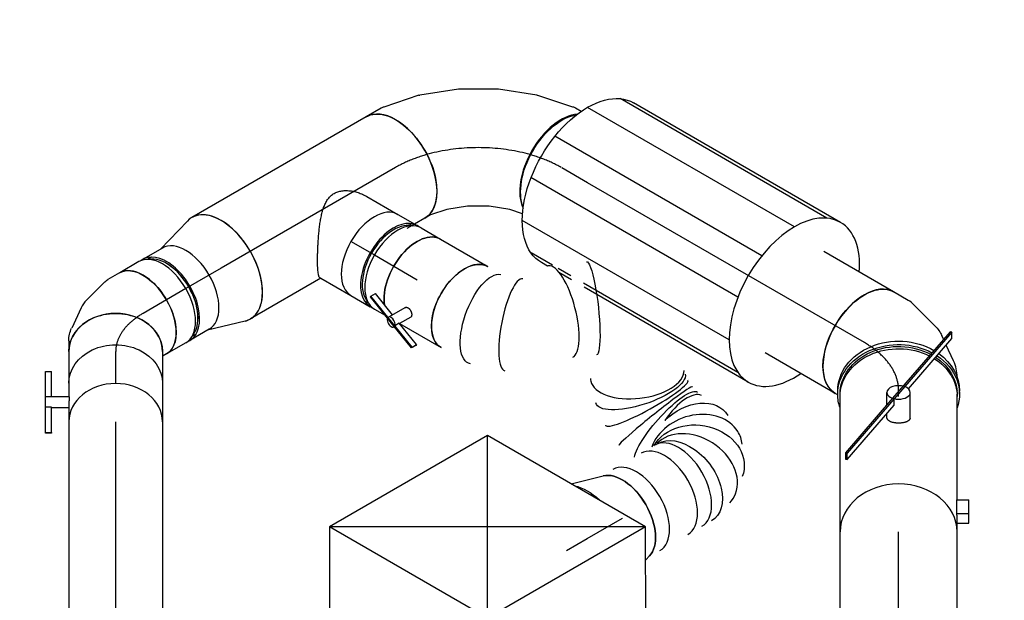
# Model space of a CAD drawing. Extents: x -238422 to 258194, y -34825 to 126331.
# Tile 96 of 239: x -24005 to -22323, y -17844 to -16853. Entities that reach past the tile are written whole.
import ezdxf
from ezdxf.enums import TextEntityAlignment as Align

# ---------------------------------------------------------------- set-up
doc = ezdxf.new("R2010")
doc.units = 0
doc.header["$LTSCALE"] = 50
doc.linetypes.add('CENTER2', pattern=[28.575, 19.05, -3.175, 3.175, -3.175])
doc.linetypes.add('STREEPJES', pattern=[0.1, 0.05, -0.05])
doc.layers.get('0').update_dxf_attribs({"linetype": 'CONTINUOUS'})
for name, color, linetype in [('WL570---_TOEVOER', 3, 'CONTINUOUS'), ('WL570---_TOEVOER_HL', 8, 'CONTINUOUS'), ('WL570---_TOEVOER_RST', 2, 'CONTINUOUS'), ('WL570---_TOEVOER_RST_HL', 1, 'CONTINUOUS'), ('WM570---_TOEVOER_PR', 1, 'CONTINUOUS'), ('WM570---_TOEVOER_RST_PR', 1, 'CONTINUOUS')]:
    doc.layers.add(name, color=color, linetype=linetype)
doc.styles.add('BURO-018', font='ARIAL.TTF', dxfattribs={"height": 90})

# ---------------------------------------------------------------- blocks, each defined once
blk = doc.blocks.new('*U1523')
at = {"color": 0, "ltscale": 10}
for p, q in [((0, 80, 9787.9), (378.8, 80, 9787.9)), ((0, -80, 9787.9), (387.2, -80, 9787.9))]:
    blk.add_line(p, q, dxfattribs=at)
blk.add_ellipse((387.2, 0, 9787.9), major_axis=(0, -80), ratio=0.816497, start_param=3.2824, end_param=6.283185, dxfattribs=at)
at = {"layer": 'WL570---_TOEVOER_HL', "linetype": 'CENTER2'}
blk.add_line((0, 0, 9787.9), (387.2, 0, 9787.9), dxfattribs=at)
at = {"layer": 'WM570---_TOEVOER_PR', "color": 1, "style": 'BURO-018'}
blk.add_attdef('POSNR', text='', height=90, dxfattribs=at).set_placement((0, 0), align=Align.MIDDLE)
blk = doc.blocks.new('*U1524')
at = {"color": 2, "ltscale": 10}
for p, q in [((-33.1, 80, 9834.6), (33.1, 80, 9834.6)), ((-33.1, -80, 9834.6), (-9.5, -80, 9834.6)), ((-9.5, -80, 9834.6), (-9.5, -120, 9834.6)), ((5.5, -80, 9834.6), (9.5, -80, 9834.6)), ((9.5, -80, 9834.6), (9.5, -109.3, 9834.6)), ((9.5, -80, 9834.6), (33.1, -80, 9834.6)), ((-9.5, -109.3, 9834.6), (-52.6, -109.3, 9834.6)), ((-52.6, -120, 9834.6), (-52.6, -109.3, 9834.6)), ((8, -109.3, 9834.6), (8, -120, 9834.6)), ((51.4, -109.3, 9834.6), (8, -109.3, 9834.6)), ((51.4, -120, 9834.6), (51.4, -109.3, 9834.6)), ((51.4, -109.3, 9834.6), (52.6, -109.3, 9834.6)), ((52.6, -109.3, 9834.6), (52.6, -120, 9834.6)), ((-9.5, -120, 9834.6), (-52.6, -120, 9834.6)), ((8, -120, 9834.6), (-9.5, -120, 9834.6)), ((51.4, -120, 9834.6), (8, -120, 9834.6)), ((52.6, -120, 9834.6), (51.4, -120, 9834.6))]:
    blk.add_line(p, q, dxfattribs=at)
at = {"color": 2, "ltscale": 10, "extrusion": (1.43811e-30, -1.34567e-16, -1)}
blk.add_ellipse((-33.1, 0, 9834.6), major_axis=(0, -80), ratio=0.816497, start_param=0, end_param=3.141593, dxfattribs=at)
at = {"color": 2, "ltscale": 10}
blk.add_ellipse((33.1, 0, 9834.6), major_axis=(0, -80), ratio=0.816497, start_param=3.141593, end_param=6.283185, dxfattribs=at)
blk.add_spline([(-9.5, -79.6, 9834.6), (-9.3, -79.5, 9834.6), (-9.1, -79.5, 9834.6), (-8.7, -79.5, 9834.6), (-8.3, -79.4, 9834.6), (-7.7, -79.4, 9834.6), (-7.1, -79.4, 9834.6), (-6.4, -79.5, 9834.6), (-5.7, -79.5, 9834.6), (-4.8, -79.5, 9834.6), (-3.9, -79.6, 9834.6), (-3, -79.6, 9834.6), (-2.1, -79.7, 9834.6), (-1.1, -79.7, 9834.6), (-0.1, -79.8, 9834.6), (0.9, -79.9, 9834.6), (1.9, -79.9, 9834.6), (2.8, -79.9, 9834.6), (3.8, -80, 9834.6), (4.7, -80, 9834.6), (5.5, -80, 9834.6)], degree=3, dxfattribs=at)
at = {"layer": 'WL570---_TOEVOER', "color": 1, "style": 'BURO-018'}
blk.add_attdef('I', text='', height=90, dxfattribs=at).set_placement((0, 0), align=Align.MIDDLE)
at = {"layer": 'WM570---_TOEVOER_PR', "color": 1, "style": 'BURO-018'}
blk.add_attdef('POSNR', text='', height=90, dxfattribs=at).set_placement((0, 0), align=Align.MIDDLE)
blk = doc.blocks.new('*U1525')
at = {"color": 0, "ltscale": 10}
for p, q in [((0, 80, 9957.3), (53.7, 80, 9957.3)), ((0, -80, 9957.3), (53.7, -80, 9957.3))]:
    blk.add_line(p, q, dxfattribs=at)
at = {"color": 0, "ltscale": 10, "extrusion": (8.76277e-32, -4.49688e-17, -1)}
blk.add_ellipse((0, 0, 9957.3), major_axis=(0, -80), ratio=0.816497, start_param=0, end_param=3.141593, dxfattribs=at)
at = {"layer": 'WL570---_TOEVOER_HL', "linetype": 'CENTER2'}
blk.add_line((0, 0, 9957.3), (53.7, 0, 9957.3), dxfattribs=at)
at = {"layer": 'WM570---_TOEVOER_PR', "color": 1, "style": 'BURO-018'}
blk.add_attdef('POSNR', text='', height=90, dxfattribs=at).set_placement((0, 0), align=Align.MIDDLE)
blk = doc.blocks.new('*U1528')
at = {"color": 0, "ltscale": 10}
for p, q in [((-106.6, 157.5, 9017.4), (-60.7, 157.5, 9017.4)), ((-52.8, 156.7, 9017.4), (44.8, 136.7, 9017.4)), ((47.3, 136, 9017.4), (145.2, 98, 9017.4)), ((145.2, 98, 9017.4), (145.5, 97.9, 9017.4)), ((145.5, 97.9, 9017.4), (191.8, 71.1, 9017.4)), ((191.8, 71.1, 9017.4), (34.3, -201.6, 9017.4)), ((-106.6, -157.5, 9017.4), (-88.6, -157.5, 9017.4)), ((-88.6, -157.5, 9017.4), (-43.1, -166.8, 9017.4)), ((-43.1, -166.8, 9017.4), (8.8, -187, 9017.4)), ((8.8, -187, 9017.4), (34.3, -201.6, 9017.4))]:
    blk.add_line(p, q, dxfattribs=at)
at = {"color": 0, "ltscale": 10, "extrusion": (-2.03185e-17, 7.58296e-17, -1)}
for centre, major_axis, ratio, start_param, end_param in [((-106.6, 0, 9017.4), (0, -157.5), 0.57735, 0, 3.141593), ((-72.7, 0, 9017.4), (15.9, 157.3), 0.497511, 6.232846, 6.333525)]:
    blk.add_ellipse(centre, major_axis=major_axis, ratio=ratio, start_param=start_param, end_param=end_param, dxfattribs=at)
at = {"color": 0, "ltscale": 10}
blk.add_ellipse((1.5, -15.2, 9017.4), major_axis=(-44.6, -151.6), ratio=0.313149, start_param=3.11519, end_param=3.167995, dxfattribs=at)
at = {"layer": 'WL570---_TOEVOER_HL', "linetype": 'CENTER2', "extrusion": (-2.03185e-17, 7.58296e-17, -1)}
blk.add_ellipse((22.1, -222.8, 9017.4), major_axis=(-272.8, 157.5), ratio=0.57735, start_param=0.785398, end_param=1.570796, dxfattribs=at)
at = {"layer": 'WM570---_TOEVOER_PR', "color": 1, "style": 'BURO-018'}
blk.add_attdef('POSNR', text='', height=90, dxfattribs=at).set_placement((0, 0), align=Align.MIDDLE)
blk = doc.blocks.new('*U1978')
at = {"color": 0, "ltscale": 10}
for p, q in [((-168.6, 248.2, 9713.5), (-299.2, 21.9, 9713.5)), ((143.3, 248.2, 9713.5), (-168.6, 248.2, 9713.5)), ((-12.7, -21.9, 9713.5), (-168.6, 248.2, 9713.5)), ((299.2, -21.9, 9713.5), (-168.6, 248.2, 9713.5)), ((-12.7, -21.9, 9713.5), (143.3, 248.2, 9713.5)), ((299.2, -21.9, 9713.5), (143.3, 248.2, 9713.5)), ((-429.7, 97.2, 9713.5), (-431.7, 93.7, 9713.5)), ((-431.7, 93.7, 9713.5), (-280.8, -167.8, 9713.5)), ((-255.8, 97.2, 9713.5), (-429.7, 97.2, 9713.5)), ((-276.7, -167.8, 9713.5), (-429.7, 97.2, 9713.5)), ((-299.2, 21.9, 9713.5), (-189.7, -167.8, 9713.5)), ((-185.6, -167.8, 9713.5), (-297.2, 25.5, 9713.5)), ((-96.9, -167.8, 9713.5), (-12.7, -21.9, 9713.5)), ((299.2, -21.9, 9713.5), (-12.7, -21.9, 9713.5)), ((168.6, -248.2, 9713.5), (299.2, -21.9, 9713.5)), ((287.9, -304.2, 9713.5), (212.1, -172.9, 9713.5)), ((170.6, -244.7, 9713.5), (153.8, -244.7, 9713.5)), ((159.9, -248.2, 9713.5), (168.6, -248.2, 9713.5))]:
    blk.add_line(p, q, dxfattribs=at)
at = {"color": 8, "linetype": 'STREEPJES', "ltscale": 10}
for p, q in [((-280.8, -167.8, 9713.5), (-188.8, -327, 9713.5)), ((-186.8, -323.5, 9713.5), (-276.7, -167.8, 9713.5)), ((-189.7, -167.8, 9713.5), (-143.3, -248.2, 9713.5)), ((-141.3, -244.7, 9713.5), (-185.6, -167.8, 9713.5)), ((-143.3, -248.2, 9713.5), (-96.9, -167.8, 9713.5)), ((-143.3, -248.2, 9713.5), (159.9, -248.2, 9713.5)), ((153.8, -244.7, 9713.5), (-141.3, -244.7, 9713.5)), ((299, -323.5, 9713.5), (287.9, -304.2, 9713.5)), ((-188.8, -327, 9713.5), (-186.8, -323.5, 9713.5)), ((-188.8, -327, 9713.5), (297, -327, 9713.5)), ((299, -323.5, 9713.5), (-186.8, -323.5, 9713.5)), ((297, -327, 9713.5), (299, -323.5, 9713.5))]:
    blk.add_line(p, q, dxfattribs=at)
at = {"layer": 'WL570---_TOEVOER_RST_HL', "linetype": 'CENTER2'}
blk.add_circle((0, 0, 9713.5), 0.075, dxfattribs=at)
at = {"layer": 'WL570---_TOEVOER_RST', "color": 1, "style": 'BURO-018'}
for tag in ['MC', 'Q']:
    blk.add_attdef(tag, text='', height=90, dxfattribs=at).set_placement((0, 0), align=Align.MIDDLE)
at = {"layer": 'WM570---_TOEVOER_RST_PR', "color": 1, "style": 'BURO-018'}
blk.add_attdef('POSNR', text='', height=90, dxfattribs=at).set_placement((0, 0), align=Align.MIDDLE)
blk = doc.blocks.new('*U1979')
at = {"color": 8, "linetype": 'STREEPJES', "ltscale": 10}
for p, q in [((0, 100, 9198.3), (29.6, 100, 9198.3)), ((0, -100, 9198.3), (29.6, -100, 9198.3))]:
    blk.add_line(p, q, dxfattribs=at)
at = {"color": 0, "ltscale": 10}
for p, q in [((29.6, 100, 9198.3), (229, 100, 9198.3)), ((29.6, -100, 9198.3), (229, -100, 9198.3))]:
    blk.add_line(p, q, dxfattribs=at)
at = {"color": 8, "linetype": 'STREEPJES', "ltscale": 10}
for start_param, end_param in [(5.912746, 6.283185), (3.141593, 3.512031)]:
    blk.add_ellipse((0, 0, 9198.3), major_axis=(0, 100), ratio=0.816497, start_param=start_param, end_param=end_param, dxfattribs=at)
at = {"color": 0, "ltscale": 10}
blk.add_ellipse((0, 0, 9198.3), major_axis=(0, 100), ratio=0.816497, start_param=3.512031, end_param=5.912746, dxfattribs=at)
at = {"layer": 'WL570---_TOEVOER_HL', "linetype": 'CENTER2'}
blk.add_line((0, 0, 9198.3), (229, 0, 9198.3), dxfattribs=at)
at = {"layer": 'WM570---_TOEVOER_PR', "color": 1, "style": 'BURO-018'}
blk.add_attdef('POSNR', text='', height=90, dxfattribs=at).set_placement((0, 0), align=Align.MIDDLE)
blk = doc.blocks.new('*U1980')
at = {"color": 0, "ltscale": 10}
for p, q in [((-55.4, 104, 9931.2), (-52.8, 108.5, 9931.2)), ((105.9, -16.6, 9931.2), (120.4, 8.5, 9931.2)), ((62.1, -62.5, 9931.2), (99.1, -25.4, 9931.2)), ((2.6, -93.9, 9931.2), (29.6, -81.4, 9931.2)), ((39.5, -76.8, 9931.2), (45.7, -73.9, 9931.2))]:
    blk.add_line(p, q, dxfattribs=at)
at = {"color": 0, "ltscale": 10, "extrusion": (1.2326e-32, 9.05604e-17, -1)}
blk.add_ellipse((33.8, 58.5, 9931.2), major_axis=(-86.6, 50), ratio=0.57735, start_param=0, end_param=3.141593, dxfattribs=at)
at = {"color": 0, "ltscale": 10}
for centre, major_axis, ratio, start_param, end_param in [((23.1, 39.9, 9931.2), (79.7, -61.2), 0.646887, 6.198226, 6.368145), ((-32.6, 0, 9931.2), (21.7, -98.5), 0.803023, 6.107746, 6.458625)]:
    blk.add_ellipse(centre, major_axis=major_axis, ratio=ratio, start_param=start_param, end_param=end_param, dxfattribs=at)
at = {"color": 0, "ltscale": 10, "extrusion": (3.08149e-32, 9.05604e-17, -1)}
blk.add_ellipse((-3.3, 13.6, 9931.2), major_axis=(-57.7, 82.5), ratio=0.750739, start_param=3.009293, end_param=3.273893, dxfattribs=at)
at = {"layer": 'WL570---_TOEVOER_HL', "linetype": 'CENTER2'}
blk.add_ellipse((-47.8, 199.9, 9931.2), major_axis=(0, -199.9), ratio=0.57735, start_param=0, end_param=0.785398, dxfattribs=at)
at = {"layer": 'WM570---_TOEVOER_PR', "color": 1, "style": 'BURO-018'}
blk.add_attdef('POSNR', text='', height=90, dxfattribs=at).set_placement((0, 0), align=Align.MIDDLE)
blk = doc.blocks.new('*U1981')
at = {"color": 8, "linetype": 'STREEPJES', "ltscale": 10}
for p, q in [((0, 100, 9863.6), (0.8, 100, 9863.6)), ((0, -100, 9863.6), (0.8, -100, 9863.6))]:
    blk.add_line(p, q, dxfattribs=at)
at = {"layer": 'WL570---_TOEVOER_HL', "linetype": 'CENTER2'}
blk.add_line((0, 0, 9863.6), (0.8, 0, 9863.6), dxfattribs=at)
at = {"layer": 'WM570---_TOEVOER_PR', "color": 1, "style": 'BURO-018'}
blk.add_attdef('POSNR', text='', height=90, dxfattribs=at).set_placement((0, 0), align=Align.MIDDLE)
blk = doc.blocks.new('*U1982')
at = {"color": 0, "ltscale": 10}
for p, q in [((0, 100, 9979), (137.9, 100, 9979)), ((0, -100, 9979), (137.9, -100, 9979))]:
    blk.add_line(p, q, dxfattribs=at)
blk.add_ellipse((0, 0, 9979), major_axis=(0, 100), ratio=0.57735, start_param=3.141593, end_param=6.283185, dxfattribs=at)
at = {"layer": 'WL570---_TOEVOER_HL', "linetype": 'CENTER2'}
blk.add_line((0, 0, 9979), (137.9, 0, 9979), dxfattribs=at)
at = {"layer": 'WM570---_TOEVOER_PR', "color": 1, "style": 'BURO-018'}
blk.add_attdef('POSNR', text='', height=90, dxfattribs=at).set_placement((0, 0), align=Align.MIDDLE)
blk = doc.blocks.new('*U1983')
at = {"color": 0, "ltscale": 10}
for p, q in [((-2.9, 104, 9858.3), (2.9, 104, 9858.3)), ((-2.9, -104, 9858.3), (2.9, -104, 9858.3))]:
    blk.add_line(p, q, dxfattribs=at)
at = {"color": 0, "ltscale": 10, "extrusion": (1.38725e-32, 9.05604e-17, -1)}
for centre, start_param, end_param in [((-2.9, 0, 9858.3), 6.004938, 6.280044), ((-2.9, 0, 9858.3), 6.004938, 6.280044), ((-2.9, 0, 9858.3), 0, 2.150282), ((-2.9, 0, 9858.3), 0, 2.150282), ((2.9, 0, 9858.3), 0, 2.189545), ((2.9, 0, 9858.3), 0, 2.189545), ((-2.9, 0, 9858.3), 2.253619, 3.419839), ((-2.9, 0, 9858.3), 2.253619, 3.419839), ((2.9, 0, 9858.3), 2.293025, 3.141593), ((2.9, 0, 9858.3), 2.293025, 3.141593)]:
    blk.add_ellipse(centre, major_axis=(0, 104), ratio=0.816497, start_param=start_param, end_param=end_param, dxfattribs=at)
at = {"layer": 'WL570---_TOEVOER_HL', "linetype": 'CENTER2'}
blk.add_line((-2.9, 0, 9858.3), (2.9, 0, 9858.3), dxfattribs=at)
at = {"layer": 'WM570---_TOEVOER_PR', "color": 1, "style": 'BURO-018'}
blk.add_attdef('POSNR', text='', height=90, dxfattribs=at).set_placement((0, 0), align=Align.MIDDLE)
blk = doc.blocks.new('*U1984')
at = {"color": 0, "ltscale": 10}
for p, q in [((0, 100, 9848.8), (3.9, 100, 9848.8)), ((0, -100, 9848.8), (3.9, -100, 9848.8))]:
    blk.add_line(p, q, dxfattribs=at)
at = {"color": 0, "ltscale": 10, "extrusion": (1.38725e-32, 9.05604e-17, -1)}
for start_param, end_param in [(0, 2.148842), (2.256317, 3.141593)]:
    blk.add_ellipse((3.9, 0, 9848.8), major_axis=(0, 100), ratio=0.816497, start_param=start_param, end_param=end_param, dxfattribs=at)
at = {"layer": 'WL570---_TOEVOER_HL', "linetype": 'CENTER2'}
blk.add_line((0, 0, 9848.8), (3.9, 0, 9848.8), dxfattribs=at)
at = {"layer": 'WM570---_TOEVOER_PR', "color": 1, "style": 'BURO-018'}
blk.add_attdef('POSNR', text='', height=90, dxfattribs=at).set_placement((0, 0), align=Align.MIDDLE)
blk = doc.blocks.new('*U1985')
at = {"color": 2, "ltscale": 10}
for p, q in [((-115.5, 100, 9685.5), (115.5, 100, 9685.5)), ((8.7, 90.9, 9685.5), (7.9, 88, 9685.5)), ((7.9, 88, 9685.5), (100.9, 7.4, 9685.5)), ((7.9, 88, 9685.5), (18.8, 88, 9685.5)), ((19.6, 90.9, 9685.5), (8.7, 90.9, 9685.5)), ((18.8, 88, 9685.5), (19.6, 90.9, 9685.5)), ((111.2, 7.9, 9685.5), (18.8, 88, 9685.5)), ((112.6, 10.4, 9685.5), (19.6, 90.9, 9685.5)), ((80, 20, 9685.5), (86.3, 20, 9685.5)), ((101.5, 20, 9685.5), (122.5, 20, 9685.5)), ((100.9, 7.4, 9685.5), (111.8, 7.4, 9685.5)), ((111.8, 7.4, 9685.5), (111.2, 7.9, 9685.5)), ((111.8, 7.4, 9685.5), (112.6, 10.4, 9685.5)), ((225.3, -90.9, 9685.5), (111.8, 7.4, 9685.5)), ((226.2, -88, 9685.5), (112.6, 10.4, 9685.5)), ((128.8, -16.8, 9685.5), (214.4, -90.9, 9685.5)), ((78.8, -20, 9685.5), (122.5, -20, 9685.5)), ((-115.5, -100, 9685.5), (-92.4, -100, 9685.5)), ((-100.5, -100, 9685.5), (-100.5, -120, 9685.5)), ((-84.2, -99.5, 9685.5), (-61.1, -99.5, 9685.5)), ((-84.2, -99.5, 9685.5), (-84.2, -100.5, 9685.5)), ((-84.2, -100.5, 9685.5), (-84.2, -120, 9685.5)), ((-61.1, -99.5, 9685.5), (-61.1, -120, 9685.5)), ((-61.1, -100, 9685.5), (115.5, -100, 9685.5)), ((214.4, -90.9, 9685.5), (225.3, -90.9, 9685.5)), ((225.3, -90.9, 9685.5), (226.2, -88, 9685.5)), ((-100.5, -120, 9685.5), (-84.2, -120, 9685.5)), ((-84.2, -120, 9685.5), (-61.1, -120, 9685.5))]:
    blk.add_line(p, q, dxfattribs=at)
for centre, major_axis, ratio, start_param, end_param in [((-115.5, 0, 9685.5), (0, 100), 0.816497, 3.141593, 6.283185), ((122.5, 0, 9685.5), (0, -20), 0.57735, 3.141593, 6.283185), ((122.5, 0, 9685.5), (0, -20), 0.57735, 0, 3.141593), ((-92.4, 0, 9685.5), (0, 100), 0.816497, 3.141593, 3.24176)]:
    blk.add_ellipse(centre, major_axis=major_axis, ratio=ratio, start_param=start_param, end_param=end_param, dxfattribs=at)
at = {"color": 2, "ltscale": 10, "extrusion": (1.38725e-32, 9.05604e-17, -1)}
for start_param, end_param in [(0, 2.121487), (2.228955, 3.141593)]:
    blk.add_ellipse((115.5, 0, 9685.5), major_axis=(0, 100), ratio=0.816497, start_param=start_param, end_param=end_param, dxfattribs=at)
at = {"color": 2, "ltscale": 10}
blk.add_spline([(78.8, -19.9, 9685.5), (77.7, -19.6, 9685.5), (76.7, -19.1, 9685.5), (75.7, -18.4, 9685.5), (74.8, -17.5, 9685.5), (73.9, -16.4, 9685.5), (73.2, -15.2, 9685.5), (72.5, -13.8, 9685.5), (71.9, -12.2, 9685.5), (71.4, -10.6, 9685.5), (71, -8.8, 9685.5), (70.6, -6.9, 9685.5), (70.4, -5, 9685.5), (70.2, -3, 9685.5), (70.1, -1, 9685.5), (70.1, 1, 9685.5), (70.2, 3, 9685.5), (70.4, 5, 9685.5), (70.6, 6.9, 9685.5), (71, 8.8, 9685.5), (71.4, 10.6, 9685.5), (71.9, 12.2, 9685.5), (72.5, 13.8, 9685.5), (73.2, 15.2, 9685.5), (73.9, 16.4, 9685.5), (74.8, 17.5, 9685.5), (75.7, 18.4, 9685.5), (76.7, 19.1, 9685.5), (77.7, 19.6, 9685.5), (78.8, 19.9, 9685.5), (80, 20, 9685.5)], degree=3, dxfattribs=at)
at = {"layer": 'WM570---_TOEVOER_PR', "color": 1, "style": 'BURO-018'}
blk.add_attdef('POSNR', text='', height=90, dxfattribs=at).set_placement((0, 0), align=Align.MIDDLE)
blk = doc.blocks.new('*U1986')
at = {"color": 2, "ltscale": 10}
for p, q in [((-204.1, 157.5, 10220.9), (95, 157.5, 10220.9)), ((-180.6, 152.1, 10220.9), (99.3, 152.1, 10220.9)), ((185.4, 152.1, 10220.9), (227.7, 152.1, 10220.9)), ((192.3, 157.5, 10220.9), (204.1, 157.5, 10220.9)), ((-139.8, 111.4, 10220.9), (268.4, 111.4, 10220.9)), ((-116.3, 40.8, 10220.9), (292, 40.8, 10220.9)), ((-116.3, -40.8, 10220.9), (292, -40.8, 10220.9)), ((-139.8, -111.4, 10220.9), (268.4, -111.4, 10220.9)), ((-204.1, -157.5, 10220.9), (204.1, -157.5, 10220.9)), ((-180.6, -152.1, 10220.9), (227.7, -152.1, 10220.9))]:
    blk.add_line(p, q, dxfattribs=at)
at = {"color": 8, "linetype": 'STREEPJES', "ltscale": 10}
for p, q in [((95, 157.5, 10220.9), (192.3, 157.5, 10220.9)), ((99.3, 152.1, 10220.9), (185.4, 152.1, 10220.9))]:
    blk.add_line(p, q, dxfattribs=at)
at = {"color": 2, "ltscale": 10}
for start_param, end_param in [(0, 0.882891), (3.141593, 6.283185), (2.258702, 3.141593)]:
    blk.add_ellipse((-204.1, 0, 10220.9), major_axis=(0, 157.5), ratio=0.57735, start_param=start_param, end_param=end_param, dxfattribs=at)
at = {"color": 2, "ltscale": 10, "extrusion": (7.43708e-18, -5.9805e-17, -1)}
blk.add_ellipse((204.1, 0, 10220.9), major_axis=(0, 157.5), ratio=0.57735, start_param=0, end_param=3.141593, dxfattribs=at)
at = {"layer": 'WL570---_TOEVOER_HL', "linetype": 'CENTER2'}
blk.add_line((-204.1, 0, 10220.9), (204.1, 0, 10220.9), dxfattribs=at)
at = {"layer": 'WM570---_TOEVOER_PR', "color": 1, "style": 'BURO-018'}
blk.add_attdef('POSNR', text='', height=90, dxfattribs=at).set_placement((0, 0), align=Align.MIDDLE)
blk = doc.blocks.new('*U1987')
at = {"color": 0, "ltscale": 10, "extrusion": (7.43708e-18, -5.9805e-17, -1)}
blk.add_ellipse((50.3, 0, 10365.2), major_axis=(0, 100), ratio=0.57735, start_param=0.427979, end_param=2.713614, dxfattribs=at)
at = {"layer": 'WL570---_TOEVOER_HL', "linetype": 'CENTER2'}
blk.add_line((0, 0, 10365.2), (50.3, 0, 10365.2), dxfattribs=at)
at = {"layer": 'WM570---_TOEVOER_PR', "color": 1, "style": 'BURO-018'}
blk.add_attdef('POSNR', text='', height=90, dxfattribs=at).set_placement((0, 0), align=Align.MIDDLE)
blk = doc.blocks.new('*U1988')
at = {"color": 0, "ltscale": 10}
for p, q in [((-14.3, 80, 10223.8), (46.8, 80, 10223.8)), ((70.5, 76, 10223.8), (78.7, 76, 10223.8)), ((-15.9, -80, 10223.8), (-12.4, -80, 10223.8)), ((-12.4, -80, 10223.8), (46.8, -80, 10223.8)), ((70.5, -76, 10223.8), (78.7, -76, 10223.8))]:
    blk.add_line(p, q, dxfattribs=at)
for centre, major_axis, start_param, end_param in [((46.8, 0, 10223.8), (0, -80), 3.141593, 6.283185), ((84.9, 0, 10223.8), (0, -76), 3.34014, 6.084638)]:
    blk.add_ellipse(centre, major_axis=major_axis, ratio=0.57735, start_param=start_param, end_param=end_param, dxfattribs=at)
blk.add_spline([(-15.9, -79.6, 10223.8), (-17.8, -78.3, 10223.8), (-19.8, -76.1, 10223.8), (-22.2, -73.1, 10223.8), (-24.9, -69.3, 10223.8), (-27.8, -64.7, 10223.8), (-31, -59.5, 10223.8), (-34.4, -53.5, 10223.8), (-38, -47, 10223.8), (-41.8, -40, 10223.8), (-45.6, -32.5, 10223.8), (-49.5, -24.7, 10223.8), (-53.3, -16.6, 10223.8), (-57, -8.4, 10223.8), (-60.5, 0, 10223.8), (-63.6, 8.4, 10223.8), (-66.3, 16.6, 10223.8), (-68.3, 24.7, 10223.8), (-69.5, 32.5, 10223.8), (-69.8, 40, 10223.8), (-69, 47, 10223.8), (-66.9, 53.5, 10223.8), (-63.4, 59.5, 10223.8), (-58.8, 64.7, 10223.8), (-52.9, 69.3, 10223.8), (-46.1, 73.1, 10223.8), (-38.7, 76.1, 10223.8), (-30.7, 78.3, 10223.8), (-22.5, 79.6, 10223.8), (-14.3, 80, 10223.8)], degree=3, dxfattribs=at)
at = {"layer": 'WL570---_TOEVOER_HL', "linetype": 'CENTER2'}
blk.add_line((0, 0, 10223.8), (46.8, 0, 10223.8), dxfattribs=at)
at = {"layer": 'WM570---_TOEVOER_PR', "color": 1, "style": 'BURO-018'}
blk.add_attdef('POSNR', text='', height=90, dxfattribs=at).set_placement((0, 0), align=Align.MIDDLE)
blk = doc.blocks.new('*U1989')
at = {"color": 0, "ltscale": 10}
for p, q in [((-42.2, 80, 10160.9), (-4.1, 80, 10160.9)), ((4.1, 80, 10160.9), (42.2, 80, 10160.9)), ((-42.2, -80, 10160.9), (-4.1, -80, 10160.9)), ((4.1, -80, 10160.9), (25.3, -80, 10160.9))]:
    blk.add_line(p, q, dxfattribs=at)
for centre, major_axis, start_param, end_param in [((-42.2, 0, 10160.9), (0, -80), 3.141593, 6.283185), ((-4.1, 0, 10160.9), (0, -80), 3.141593, 6.371689), ((-4.1, 0, 10160.9), (0, -76), 3.34014, 6.084638), ((4.1, 0, 10160.9), (0, -80), 3.141593, 6.283185), ((42.2, 0, 10160.9), (0, -80), 3.141593, 5.6671), ((-4.1, 0, 10160.9), (0, -80), 3.053089, 3.138451)]:
    blk.add_ellipse(centre, major_axis=major_axis, ratio=0.57735, start_param=start_param, end_param=end_param, dxfattribs=at)
at = {"layer": 'WL570---_TOEVOER_HL', "linetype": 'CENTER2'}
blk.add_line((-42.2, 0, 10160.9), (42.2, 0, 10160.9), dxfattribs=at)
at = {"layer": 'WM570---_TOEVOER_PR', "color": 1, "style": 'BURO-018'}
blk.add_attdef('POSNR', text='', height=90, dxfattribs=at).set_placement((0, 0), align=Align.MIDDLE)
blk = doc.blocks.new('*U1990')
at = {"color": 0, "ltscale": 10}
for p, q in [((23.4, 94.6, 9843.7), (77.2, 78.9, 9843.7)), ((68.5, -81.4, 9843.7), (77.2, -78.9, 9843.7))]:
    blk.add_line(p, q, dxfattribs=at)
at = {"color": 0, "ltscale": 10, "extrusion": (2.67592e-17, -7.95482e-17, -1)}
for centre, major_axis, start_param, end_param in [((0, 0, 9843.7), (0, 100), 0.484262, 1.086535), ((0, 0, 9843.7), (0, 100), 0.484262, 1.086535), ((0, 0, 9843.7), (0, 100), 0.484262, 1.086535), ((69.6, 0, 9843.7), (0, 80), 0.166759, 2.974833), ((69.6, 0, 9843.7), (0, 80), 0.166759, 2.974833)]:
    blk.add_ellipse(centre, major_axis=major_axis, ratio=0.57735, start_param=start_param, end_param=end_param, dxfattribs=at)
at = {"layer": 'WL570---_TOEVOER_RST_HL', "linetype": 'CENTER2'}
for p, q in [((-40.4, 0, 9843.7), (0, 0, 9843.7)), ((0, 0, 9843.7), (69.6, 0, 9843.7))]:
    blk.add_line(p, q, dxfattribs=at)
blk.add_circle((69.6, 0, 9843.7), 0.075, dxfattribs=at)
at = {"layer": 'WM570---_TOEVOER_RST_PR', "color": 1, "style": 'BURO-018'}
blk.add_attdef('POSNR', text='', height=90, dxfattribs=at).set_placement((0, 0), align=Align.MIDDLE)
blk = doc.blocks.new('*U1991')
at = {"color": 0, "ltscale": 10}
for p, q in [((-10.6, 181.6, 10517.4), (-5, 191.4, 10517.4)), ((-30.2, 159.5, 10517.4), (-10.6, 181.6, 10517.4)), ((-57.8, 137.3, 10517.4), (-30.2, 159.5, 10517.4)), ((-90.1, 118.7, 10517.4), (-57.8, 137.3, 10517.4)), ((-123, 105.9, 10517.4), (-90.1, 118.7, 10517.4)), ((-145.6, 101.3, 10517.4), (-123, 105.9, 10517.4)), ((153.7, 66.2, 10517.4), (168.3, 91.4, 10517.4)), ((108.8, 14.8, 10517.4), (150.8, 62.1, 10517.4)), ((55.6, -28.1, 10517.4), (107.6, 13.7, 10517.4)), ((-3.3, -62.1, 10517.4), (55.5, -28.2, 10517.4)), ((55.5, -28.2, 10517.4), (55.6, -28.1, 10517.4)), ((-65.6, -86.3, 10517.4), (-3.5, -62.2, 10517.4)), ((-3.5, -62.2, 10517.4), (-3.3, -62.1, 10517.4)), ((-145, -100, 10517.4), (-134.2, -100, 10517.4)), ((-129.2, -99.5, 10517.4), (-67.2, -86.8, 10517.4))]:
    blk.add_line(p, q, dxfattribs=at)
for centre, major_axis, ratio, start_param, end_param in [((81.6, 141.4, 10517.4), (86.6, -50), 0.57735, 3.141593, 6.283185), ((-163.3, 0, 10517.4), (0, 100), 0.57735, 3.52376, 5.901018), ((70.9, 122.8, 10517.4), (81.4, -58.7), 0.497511, 6.232846, 6.333525), ((-141.8, 0, 10517.4), (10.1, -99.9), 0.497511, 6.232846, 6.333525)]:
    blk.add_ellipse(centre, major_axis=major_axis, ratio=ratio, start_param=start_param, end_param=end_param, dxfattribs=at)
at = {"color": 0, "ltscale": 10, "extrusion": (7.43708e-18, -5.9805e-17, -1)}
for centre, major_axis, start_param, end_param in [((39, 86.8, 10517.4), (69.2, -72.6), 6.256783, 6.309588), ((-94.7, 9.6, 10517.4), (-28.3, 96.2), 3.11519, 3.167995)]:
    blk.add_ellipse(centre, major_axis=major_axis, ratio=0.313149, start_param=start_param, end_param=end_param, dxfattribs=at)
at = {"layer": 'WL570---_TOEVOER_HL', "linetype": 'CENTER2'}
blk.add_ellipse((-81.6, 141.4, 10517.4), major_axis=(-173.2, -100), ratio=0.57735, start_param=0.785398, end_param=2.356194, dxfattribs=at)
at = {"layer": 'WM570---_TOEVOER_PR', "color": 1, "style": 'BURO-018'}
blk.add_attdef('POSNR', text='', height=90, dxfattribs=at).set_placement((0, 0), align=Align.MIDDLE)
blk = doc.blocks.new('*U1992')
at = {"color": 0, "ltscale": 10}
for p, q in [((0, 100, 10402), (20.2, 100, 10402)), ((204.9, 100, 10402), (344.2, 100, 10402)), ((0, -100, 10402), (344.2, -100, 10402))]:
    blk.add_line(p, q, dxfattribs=at)
at = {"color": 8, "linetype": 'STREEPJES', "ltscale": 10}
blk.add_line((20.2, 100, 10402), (35.6, 100, 10402), dxfattribs=at)
at = {"color": 0, "ltscale": 10, "extrusion": (3.41963e-17, -1.97432e-17, -1)}
blk.add_ellipse((0, 0, 10402), major_axis=(0, -100), ratio=0.57735, start_param=0, end_param=3.141593, dxfattribs=at)
at = {"color": 0, "ltscale": 10}
for start_param, end_param in [(3.141593, 6.283185), (2.974833, 3.141593), (0, 0.166759)]:
    blk.add_ellipse((344.2, 0, 10402), major_axis=(0, -100), ratio=0.57735, start_param=start_param, end_param=end_param, dxfattribs=at)
at = {"layer": 'WL570---_TOEVOER_HL', "linetype": 'CENTER2'}
blk.add_line((0, 0, 10402), (344.2, 0, 10402), dxfattribs=at)
at = {"layer": 'WM570---_TOEVOER_PR', "color": 1, "style": 'BURO-018'}
blk.add_attdef('POSNR', text='', height=90, dxfattribs=at).set_placement((0, 0), align=Align.MIDDLE)
blk = doc.blocks.new('*U1993')
at = {"color": 0, "ltscale": 10}
for p, q in [((9.6, 98.6, 10158.6), (73.4, 80, 10158.6)), ((93.3, 76, 10158.6), (101.4, 76, 10158.6)), ((9.6, -98.6, 10158.6), (73.4, -80, 10158.6)), ((93.3, -76, 10158.6), (101.4, -76, 10158.6))]:
    blk.add_line(p, q, dxfattribs=at)
for centre, major_axis, start_param, end_param in [((0, 0, 10158.6), (0, -100), 2.974833, 6.449945), ((69.6, 0, 10158.6), (0, -80), 3.141593, 6.283185), ((107.7, 0, 10158.6), (0, -76), 3.34014, 6.084638), ((107.7, 0, 10158.6), (0, -76), 3.34014, 6.084638)]:
    blk.add_ellipse(centre, major_axis=major_axis, ratio=0.57735, start_param=start_param, end_param=end_param, dxfattribs=at)
at = {"layer": 'WL570---_TOEVOER_HL', "linetype": 'CENTER2'}
blk.add_line((0, 0, 10158.6), (69.6, 0, 10158.6), dxfattribs=at)
for centre in [(0, 0, 10158.6), (69.6, 0, 10158.6)]:
    blk.add_circle(centre, 0.075, dxfattribs=at)
at = {"layer": 'WM570---_TOEVOER_PR', "color": 1, "style": 'BURO-018'}
blk.add_attdef('POSNR', text='', height=90, dxfattribs=at).set_placement((0, 0), align=Align.MIDDLE)
blk = doc.blocks.new('*U1994')
at = {"color": 0, "ltscale": 10}
for p, q in [((-42.2, 80, 10079.6), (-4.1, 80, 10079.6)), ((4.1, 80, 10079.6), (42.2, 80, 10079.6)), ((-42.2, -80, 10079.6), (-4.1, -80, 10079.6)), ((4.1, -80, 10079.6), (42.2, -80, 10079.6))]:
    blk.add_line(p, q, dxfattribs=at)
for centre, major_axis, start_param, end_param in [((-42.2, 0, 10079.6), (0, -80), 3.141593, 6.283185), ((-4.1, 0, 10079.6), (0, -80), 3.141593, 6.371689), ((-4.1, 0, 10079.6), (0, -76), 3.34014, 6.084638), ((4.1, 0, 10079.6), (0, -80), 3.141593, 6.283185), ((42.2, 0, 10079.6), (0, -80), 3.141593, 6.283185), ((-4.1, 0, 10079.6), (0, -80), 3.053089, 3.138451)]:
    blk.add_ellipse(centre, major_axis=major_axis, ratio=0.57735, start_param=start_param, end_param=end_param, dxfattribs=at)
at = {"layer": 'WL570---_TOEVOER_HL', "linetype": 'CENTER2'}
blk.add_line((-42.2, 0, 10079.6), (42.2, 0, 10079.6), dxfattribs=at)
at = {"layer": 'WM570---_TOEVOER_PR', "color": 1, "style": 'BURO-018'}
blk.add_attdef('POSNR', text='', height=90, dxfattribs=at).set_placement((0, 0), align=Align.MIDDLE)
blk = doc.blocks.new('*U1995')
at = {"color": 0, "ltscale": 10}
for p, q in [((-54.1, 80, 10011.4), (-47.5, 80, 10011.4)), ((-47.5, 80, 10011.4), (-46, 80.4, 10011.4)), ((79.3, -22.7, 10011.4), (88.4, -6.9, 10011.4)), ((32.9, -61.2, 10011.4), (64, -39.3, 10011.4)), ((-54.1, -80, 10011.4), (-30.8, -80, 10011.4)), ((-22.1, -78.8, 10011.4), (18.4, -68, 10011.4))]:
    blk.add_line(p, q, dxfattribs=at)
at = {"color": 0, "ltscale": 10, "extrusion": (3.41963e-17, -1.97432e-17, -1)}
for centre, major_axis, ratio, start_param, end_param in [((-54.1, 0, 10011.4), (0, -80), 0.57735, 0, 3.141593), ((13.1, 22.6, 10011.4), (59.5, -54.4), 0.803023, 6.107746, 6.458625), ((-36.9, 0, 10011.4), (10.5, -79.7), 0.646887, 6.198226, 6.368145)]:
    blk.add_ellipse(centre, major_axis=major_axis, ratio=ratio, start_param=start_param, end_param=end_param, dxfattribs=at)
at = {"color": 0, "ltscale": 10}
for centre, major_axis, ratio, start_param, end_param in [((19.1, 33.2, 10011.4), (69.3, -40), 0.816497, 3.141593, 6.283185), ((-8.1, 7.7, 10011.4), (-34.1, 73), 0.750739, 3.009293, 3.273893)]:
    blk.add_ellipse(centre, major_axis=major_axis, ratio=ratio, start_param=start_param, end_param=end_param, dxfattribs=at)
at = {"layer": 'WL570---_TOEVOER_HL', "linetype": 'CENTER2'}
blk.add_ellipse((-119.5, 113.2, 10011.4), major_axis=(-138.6, 80), ratio=0.57735, start_param=2.356194, end_param=3.141593, dxfattribs=at)
at = {"layer": 'WM570---_TOEVOER_PR', "color": 1, "style": 'BURO-018'}
blk.add_attdef('POSNR', text='', height=90, dxfattribs=at).set_placement((0, 0), align=Align.MIDDLE)
blk = doc.blocks.new('*U2008')
at = {"color": 2, "ltscale": 10}
for p, q in [((-46.7, 80, 10098), (46.7, 80, 10098)), ((-101.2, -65.4, 10098), (-101.1, -63.8, 10098)), ((-40.5, -89, 10098), (-101.2, -65.4, 10098)), ((-101.1, -63.8, 10098), (-96.7, -56.3, 10098)), ((-40.3, -87.4, 10098), (-101.1, -63.8, 10098)), ((-53.2, -73.1, 10098), (-96.7, -56.3, 10098)), ((-40.5, -51.1, 10098), (-57.3, -80.1, 10098)), ((-24.3, -61.1, 10098), (-35.2, -80, 10098)), ((-36, -79.8, 10098), (-40.3, -87.4, 10098)), ((7.6, -96.7, 10098), (-36, -79.8, 10098)), ((-35.2, -80, 10098), (46.7, -80, 10098)), ((-40.4, -89, 10098), (-40.7, -89.6, 10098)), ((-40.3, -87.4, 10098), (-40.5, -89, 10098)), ((3.1, -105.9, 10098), (-40.5, -89, 10098)), ((-39.4, -87.7, 10098), (-40.3, -87.4, 10098)), ((3.3, -104.3, 10098), (-39.4, -87.7, 10098)), ((7.5, -98.4, 10098), (3.1, -105.9, 10098)), ((3.3, -104.3, 10098), (7.6, -96.7, 10098)), ((7.6, -96.7, 10098), (7.5, -98.4, 10098)), ((3.1, -105.9, 10098), (3.3, -104.3, 10098))]:
    blk.add_line(p, q, dxfattribs=at)
at = {"color": 2, "ltscale": 10, "extrusion": (-8.22703e-17, -7.95482e-17, -1)}
blk.add_ellipse((-46.7, 0, 10098), major_axis=(0, -80), ratio=0.57735, start_param=0.616085, end_param=3.141593, dxfattribs=at)
at = {"color": 2, "ltscale": 10}
for centre, major_axis, start_param, end_param in [((46.7, 0, 10098), (0, -80), 3.141593, 6.283185), ((-49, -84.9, 10098), (-8.26, 4.77), 0, 3.141593), ((-49, -84.9, 10098), (-8.26, 4.77), 3.141593, 6.283185)]:
    blk.add_ellipse(centre, major_axis=major_axis, ratio=0.57735, start_param=start_param, end_param=end_param, dxfattribs=at)
blk.add_spline([(-40.5, -51.1, 10098), (-40, -50.7, 10098), (-39.5, -50.3, 10098), (-39, -50, 10098), (-38.3, -49.7, 10098), (-37.6, -49.5, 10098), (-36.9, -49.4, 10098), (-36.1, -49.4, 10098), (-35.3, -49.5, 10098), (-34.5, -49.6, 10098), (-33.6, -49.8, 10098), (-32.8, -50.1, 10098), (-31.9, -50.5, 10098), (-31, -50.9, 10098), (-30.2, -51.3, 10098), (-29.4, -51.9, 10098), (-28.6, -52.4, 10098), (-27.9, -53, 10098), (-27.2, -53.7, 10098), (-26.5, -54.3, 10098), (-25.9, -55, 10098), (-25.4, -55.7, 10098), (-25, -56.4, 10098), (-24.6, -57.1, 10098), (-24.3, -57.7, 10098), (-24.1, -58.4, 10098), (-23.9, -59, 10098), (-23.9, -59.6, 10098), (-23.9, -60.2, 10098), (-24.1, -60.7, 10098), (-24.3, -61.1, 10098)], degree=3, dxfattribs=at)
at = {"layer": 'WL570---_TOEVOER', "color": 1, "style": 'BURO-018'}
blk.add_attdef('I', text='', height=90, dxfattribs=at).set_placement((0, 0), align=Align.MIDDLE)
at = {"layer": 'WM570---_TOEVOER_PR', "color": 1, "style": 'BURO-018'}
blk.add_attdef('POSNR', text='', height=90, dxfattribs=at).set_placement((0, 0), align=Align.MIDDLE)
blk = doc.blocks.new('*U2009')
at = {"color": 0, "ltscale": 10}
for p, q in [((309.6, -54.5, 10064.9), (309.9, -54.6, 10064.9)), ((346.4, -72.7, 10064.9), (346.5, -72.7, 10064.9))]:
    blk.add_line(p, q, dxfattribs=at)
at = {"color": 0, "ltscale": 10, "extrusion": (-8.97074e-17, -5.17926e-17, -1)}
for centre, major_axis, ratio, start_param, end_param in [((188.8, 106.6, 10064.9), (-47.2, 64.6), 0.148927, 0, 3.141593), ((330, 29.7, 10064.9), (53.3, 60.1), 0.339928, 0.032444, 3.174036), ((0, 0, 10064.9), (0, -80), 0.57735, 0, 3.141593), ((41.5, 0, 10064.9), (13.3, -79.8), 0.432524, 6.211071, 9.352663), ((401.6, -5.6, 10064.9), (-15.9, -78.7), 0.24687, 0.392829, 3.119409), ((450, -9, 10064.9), (25.3, 76.5), 0.71894, 4.636649, 6.406642), ((477.5, -32.3, 10064.9), (74.7, 30.9), 0.806032, 3.450921, 6.476954), ((475.3, -70.9, 10064.9), (74.7, -29.9), 0.651764, 3.235191, 6.376784)]:
    blk.add_ellipse(centre, major_axis=major_axis, ratio=ratio, start_param=start_param, end_param=end_param, dxfattribs=at)
at = {"color": 0, "ltscale": 10}
for centre, major_axis, ratio, start_param, end_param in [((145, 74.6, 10064.9), (56.9, -57.4), 0.330175, 0.050199, 3.091394), ((145, 74.6, 10064.9), (56.9, -57.4), 0.330175, 3.091394, 3.191791), ((87.8, 15.9, 10064.9), (26, -75.7), 0.261311, 3.141593, 6.283185), ((313.2, 47.7, 10064.9), (-64.6, -47.8), 0.50587, 0.057475, 3.084118), ((351.3, 14.1, 10064.9), (-41.6, -68.7), 0.150162, 0.012961, 3.128632), ((375.8, 2.1, 10064.9), (29.3, 74.7), 0.050105, 6.278948, 9.420541), ((427.1, -8.4, 10064.9), (-0.6, -80.3), 0.426354, 3.185605, 4.568016), ((467.1, -18.1, 10064.9), (52.9, 61), 0.792807, 0.179079, 2.578049), ((467.1, -18.1, 10064.9), (52.9, 61), 0.792807, 6.104106, 6.462264), ((313.2, 47.7, 10064.9), (-64.6, -47.8), 0.50587, 6.22571, 6.34066), ((480.3, -50.3, 10064.9), (-80.6, 3.4), 0.759054, 3.290875, 6.133903), ((469.1, -81.5, 10064.9), (-69.3, 40), 0.57735, 3.141593, 6.283185), ((455.3, -105.5, 10064.9), (-69.3, 40), 0.57735, 3.141593, 6.283185), ((480.3, -50.3, 10064.9), (-80.6, 3.4), 0.759054, 2.992311, 3.290875), ((427.6, -153.4, 10064.9), (-69.3, 40), 0.57735, 3.141593, 6.283185), ((413.8, -177.4, 10064.9), (-69.3, 40), 0.57735, 3.308352, 6.116426)]:
    blk.add_ellipse(centre, major_axis=major_axis, ratio=ratio, start_param=start_param, end_param=end_param, dxfattribs=at)
at = {"layer": 'WM570---_TOEVOER_PR', "color": 1, "style": 'BURO-018'}
blk.add_attdef('POSNR', text='', height=90, dxfattribs=at).set_placement((0, 0), align=Align.MIDDLE)

msp = doc.modelspace()

# ---------------------------------------------------------------- block references
at = {"layer": 'WL570---_TOEVOER'}
for name, p, rotation in [('*U1991', (-23221.57865, -17023.63259, -10517.43434), 150.0000000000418), ('*U1986', (-22858.39343, -17233.31767, -10220.89484), 150.0000000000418), ('*U1992', (-23363.00001, -17105.28225, -10401.96428), 209.9999999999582), ('*U1987', (-23035.17012, -17131.2556, -10365.23241), 150.0000000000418), ('*U1988', (-23439.76381, -17231.2515, -10223.81685), 330.0000000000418), ('*U1993', (-23661.06446, -17277.36983, -10158.59568), 209.9999999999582), ('*U1989', (-23362.68917, -17275.75057, -10160.88567), 330.0000000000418), ('*U2009', (-23245.16802, -17343.60143, -10064.93005), 330.0000000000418), ('*U2008', (-23285.64989, -17320.22922, -10097.98336), 330.0000000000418), ('*U1994', (-23757.86737, -17333.25903, -10079.55643), 209.9999999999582), ('*U1982', (-22562.1511, -17404.35326, -9979.01399), 150.0000000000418), ('*U1995', (-23841.30598, -17381.43232, -10011.4291), 209.9999999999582), ('*U1980', (-22503.60266, -17438.15622, -9931.20939), 90), ('*U1525', (-23841.30598, -17419.71065, -9957.29537), 270), ('*U1985', (-22503.60266, -17611.91569, -9685.4764), 90), ('*U1524', (-23841.30598, -17506.45581, -9834.61919), 270), ('*U1983', (-22503.60266, -17489.69555, -9858.32177), 90), ('*U1984', (-22503.60266, -17496.44563, -9848.77571), 90), ('*U1981', (-22503.60266, -17485.96082, -9863.60347), 270), ('*U1523', (-23841.30598, -17539.50911, -9787.87476), 270), ('*U1979', (-22503.60266, -17956.37047, -9198.34377), 90), ('*U1528', (-22152.99343, -18084.31129, -9017.40813), 209.9999999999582)]:
    msp.add_blockref(name, p, dxfattribs=dict(at, rotation=rotation))
at = {"layer": 'WL570---_TOEVOER_RST'}
ref = msp.add_blockref('*U1978', (-23205.82776, -17849.32287, -9713.46261), dxfattribs=dict(at, rotation=29.99999999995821))
ref.add_attrib('Q', '200', dxfattribs={"color": 1, "height": 90, "style": 'BURO-018'}).set_placement((-23648.75841, -18478.59619), align=Align.MIDDLE)
ref.add_attrib('MC', 'T', dxfattribs={"color": 1, "height": 90, "style": 'BURO-018'}).set_placement((-23972.25976, -17918.27541), align=Align.MIDDLE)
at = {"layer": 'WL570---_TOEVOER_RST', "rotation": 29.99999999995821}
msp.add_blockref('*U1990', (-23035.76858, -17738.89171, -9843.6551), dxfattribs=at)

doc.saveas('drawing.dxf')
